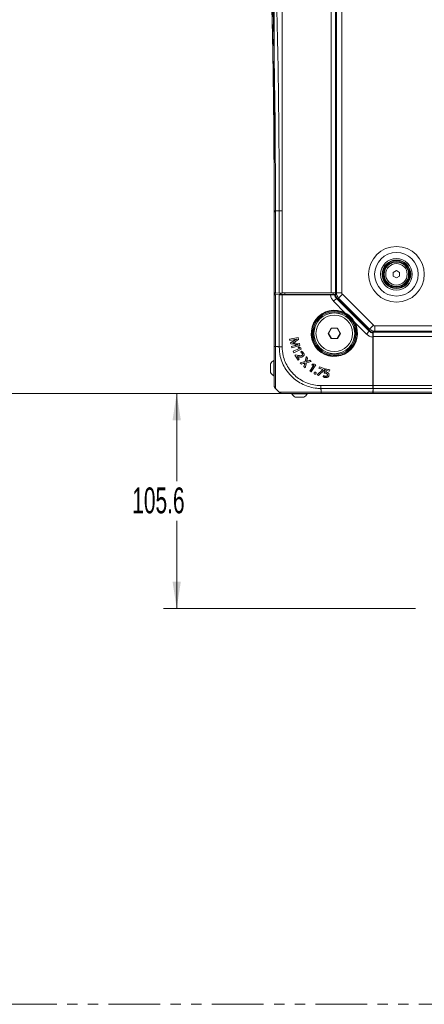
# Model space of a CAD drawing. Header units: millimetres. Extents: x 0 to 1118, y 0 to 864.
# Tile 84 of 235: x 248 to 298, y 390 to 511. Entities that reach past the tile are written whole.
import ezdxf

# ---------------------------------------------------------------- set-up
doc = ezdxf.new("R2010")
doc.units = ezdxf.units.MM
doc.linetypes.add('PHANTOM', pattern=[12.7, 6.35, -1.27, 1.27, -1.27, 1.27, -1.27])
doc.styles.add('SLDTEXTSTYLE3', font='TXT', dxfattribs={"width": 0.605})
doc.dimstyles.new('SLDDIMSTYLE0', dxfattribs={"dimtxt": 3.175, "dimasz": 3.302, "dimexe": 0, "dimexo": 0.0625, "dimgap": 0.79375, "dimtad": 0, "dimtih": 1, "dimtoh": 1, "dimdec": 1, "dimlfac": 4, "dimrnd": 1e-09, "dimzin": 12, "dimdsep": 46, "dimtxsty": 'SLDTEXTSTYLE3', "dimsah": 1, "dimcen": 0.09, "dimadec": 0, "dimazin": 3, "dimtfac": 1, "dimtofl": 0, "dimtmove": 0, "dimatfit": 3, "dimfxl": 1, "dimfrac": 2, "dimtolj": 1, "dimtzin": 12, "dimarcsym": 0})
doc.dimstyles.new('SLDDIMSTYLE3', dxfattribs={"dimtxt": 3.175, "dimasz": 3.302, "dimexe": 0, "dimexo": 0.0625, "dimgap": 0.79375, "dimtad": 0, "dimtih": 1, "dimtoh": 1, "dimdec": 0, "dimlfac": 4, "dimrnd": 1e-09, "dimzin": 12, "dimdsep": 46, "dimtxsty": 'SLDTEXTSTYLE3', "dimsah": 1, "dimcen": 0.09, "dimadec": 0, "dimazin": 3, "dimtfac": 1, "dimtofl": 0, "dimtmove": 0, "dimatfit": 3, "dimfxl": 1, "dimfrac": 2, "dimtolj": 1, "dimtzin": 12, "dimarcsym": 0})

# ---------------------------------------------------------------- blocks, each defined once
blk = doc.blocks.new('_D_9')
at = {"color": 7, "linetype": 'Continuous', "lineweight": 0}
for p, q in [((283.54, 464.95), (92.78, 464.95)), ((94.38, 464.95), (94.38, 432.32)), ((94.38, 389.95), (94.38, 422.57)), ((140.28, 389.95), (92.78, 389.95))]:
    blk.add_line(p, q, dxfattribs=at)
for points in [[(94.38, 464.95), (93.88, 461.64), (94.89, 461.64)], [(94.38, 389.95), (94.89, 393.25), (93.88, 393.25)]]:
    blk.add_solid(points, dxfattribs=at)
at = {"color": 7, "linetype": 'Continuous', "lineweight": 0, "char_height": 3.175, "attachment_point": 1, "style": 'SLDTEXTSTYLE3'}
for s, insert in [('300', (90.75, 431.54)), ('MINIMUM CLEARANCE', (70.64, 426.67))]:
    blk.add_mtext(s, dxfattribs=dict(at, insert=insert))
blk = doc.blocks.new('_D_10')
at = {"color": 7, "linetype": 'Continuous', "lineweight": 0}
for p, q in [((141.88, 700.3), (141.88, 713.98)), ((279.38, 478.66), (279.38, 713.98)), ((141.88, 712.38), (186.89, 712.38)), ((279.38, 712.38), (234.38, 712.38))]:
    blk.add_line(p, q, dxfattribs=at)
for points in [[(141.88, 712.38), (145.19, 711.87), (145.19, 712.89)], [(279.38, 712.38), (276.08, 712.89), (276.08, 711.87)]]:
    blk.add_solid(points, dxfattribs=at)
at = {"color": 7, "linetype": 'Continuous', "lineweight": 0, "char_height": 3.175, "attachment_point": 1, "style": 'SLDTEXTSTYLE3'}
for s, insert in [('550', (207, 716.47)), ('MINIMUM CLEARANCE', (186.89, 711.6))]:
    blk.add_mtext(s, dxfattribs=dict(at, insert=insert))
blk = doc.blocks.new('_D_12')
at = {"color": 7, "linetype": 'Continuous', "lineweight": 0}
for p, q in [((278.74, 464.95), (265.81, 464.95)), ((267.41, 464.95), (267.41, 454.18)), ((267.41, 438.55), (267.41, 449.31)), ((296.71, 438.55), (265.81, 438.55))]:
    blk.add_line(p, q, dxfattribs=at)
for points in [[(267.41, 464.95), (266.9, 461.64), (267.92, 461.64)], [(267.41, 438.55), (267.92, 441.85), (266.9, 441.85)]]:
    blk.add_solid(points, dxfattribs=at)
at = {"color": 7, "linetype": 'Continuous', "lineweight": 0, "insert": (261.95, 453.4), "char_height": 3.175, "attachment_point": 1, "style": 'SLDTEXTSTYLE3'}
blk.add_mtext('105.6', dxfattribs=at)

msp = doc.modelspace()

# ---------------------------------------------------------------- linework, layer by layer
at = {"color": 9, "linetype": 'Continuous', "lineweight": 0}
for p, q in [((286.385, 477.296), (286.385, 611.346)), ((287.01, 477.108), (287.01, 611.533)), ((287.672, 611.355), (287.672, 477.287)), ((279.385, 487.249), (279.385, 487.381)), ((279.988, 487.38), (279.531, 487.38)), ((279.531, 487.38), (279.531, 487.249)), ((279.531, 487.249), (279.531, 477.281)), ((279.988, 477.273), (279.988, 487.38)), ((280.342, 487.38), (280.342, 477.296)), ((279.507, 477.281), (279.507, 477.065)), ((279.531, 477.065), (279.531, 470.696)), ((279.988, 477.058), (286.453, 477.058)), ((279.988, 470.668), (279.988, 477.043)), ((280.184, 477.269), (280.184, 477.073)), ((280.342, 477.041), (280.342, 470.67)), ((280.685, 477.108), (280.685, 477.283)), ((286.453, 477.058), (286.558, 477.058)), ((286.635, 477.108), (286.635, 477.285)), ((286.666, 476.257), (287.018, 476.61)), ((287.094, 476.649), (287.018, 476.61)), ((287.018, 476.61), (291.049, 472.579)), ((287.672, 477.287), (287.022, 477.287)), ((287.745, 477.11), (287.286, 476.65)), ((287.745, 477.11), (291.549, 473.306)), ((288.104, 474.818), (286.666, 476.257)), ((288.104, 474.818), (288.081, 474.774)), ((289.213, 473.642), (289.257, 473.666)), ((290.696, 472.227), (289.257, 473.666)), ((291.049, 472.579), (291.088, 472.655)), ((291.549, 473.306), (291.089, 472.847)), ((291.725, 473.233), (495.544, 473.233)), ((291.725, 473.233), (291.725, 472.583)), ((281.735, 471.525), (281.735, 471.523)), ((290.696, 472.227), (291.049, 472.579)), ((291.497, 472.119), (291.497, 472.014)), ((291.497, 472.014), (291.497, 465.549)), ((495.722, 472.571), (291.547, 472.571)), ((495.722, 471.946), (291.547, 471.946)), ((279.827, 470.696), (279.531, 470.696)), ((281.803, 471.404), (281.802, 471.406)), ((281.902, 470.825), (281.902, 470.827)), ((281.908, 470.977), (281.908, 470.975)), ((282.185, 469.646), (282.186, 469.648)), ((283.406, 469.055), (283.408, 469.054)), ((282.95, 468.625), (282.95, 468.623)), ((283.098, 468.478), (283.096, 468.479)), ((283.533, 468.93), (283.532, 468.932)), ((291.482, 465.549), (285.107, 465.549)), ((285.109, 465.903), (291.48, 465.903)), ((495.722, 465.903), (291.547, 465.903)), ((495.722, 465.549), (291.547, 465.549)), ((285.135, 465.388), (285.135, 465.092)), ((285.135, 465.092), (291.504, 465.092)), ((291.506, 465.194), (291.547, 465.194)), ((495.722, 465.092), (291.547, 465.092))]:
    msp.add_line(p, q, dxfattribs=at)
at = {"color": 7, "linetype": 'Continuous', "lineweight": 15}
for p, q in [((286.885, 611.354), (286.885, 477.287)), ((287.022, 611.355), (287.022, 477.287)), ((279.385, 477.283), (279.385, 487.249)), ((279.384, 484.39), (279.384, 484.232)), ((279.384, 482.686), (279.385, 477.815)), ((293.997, 479.794), (294.385, 480.018)), ((294.385, 480.018), (294.772, 479.794)), ((293.997, 479.347), (293.997, 479.794)), ((294.385, 479.123), (293.997, 479.347)), ((294.772, 479.347), (294.385, 479.123)), ((294.772, 479.794), (294.772, 479.347)), ((279.531, 477.281), (279.385, 477.283)), ((279.385, 477.059), (279.385, 477.283)), ((279.385, 470.696), (279.385, 477.059)), ((279.988, 477.273), (279.531, 477.281)), ((279.988, 477.073), (279.531, 477.065)), ((280.342, 477.267), (279.988, 477.273)), ((279.988, 477.058), (279.988, 477.073)), ((279.988, 477.073), (286.453, 477.073)), ((279.988, 477.043), (279.988, 477.058)), ((279.988, 477.043), (286.453, 477.043)), ((280.135, 477.27), (280.135, 477.073)), ((280.185, 477.108), (280.185, 477.269)), ((280.185, 477.108), (280.685, 477.108)), ((286.385, 477.296), (280.342, 477.296)), ((280.342, 477.296), (280.342, 477.267)), ((280.342, 477.281), (280.446, 477.283)), ((286.304, 477.041), (280.342, 477.041)), ((280.446, 477.283), (286.835, 477.285)), ((280.685, 477.108), (286.635, 477.108)), ((281.535, 477.073), (281.535, 477.108)), ((282.035, 477.108), (282.035, 477.073)), ((285.702, 477.108), (285.737, 477.073)), ((286.453, 477.073), (286.558, 477.058)), ((286.453, 477.058), (286.453, 477.073)), ((286.453, 477.043), (286.558, 477.058)), ((286.453, 477.058), (286.453, 477.043)), ((286.558, 477.058), (286.635, 477.069)), ((286.635, 477.108), (286.885, 477.108)), ((286.635, 477.069), (286.883, 477.069)), ((286.805, 477.049), (286.883, 477.069)), ((286.885, 477.058), (286.883, 477.069)), ((286.885, 477.285), (286.885, 477.287)), ((286.885, 477.108), (286.885, 477.285)), ((286.957, 477.108), (286.885, 477.108)), ((286.885, 477.058), (286.886, 477.047)), ((287.054, 477.047), (286.886, 477.047)), ((287.018, 477.047), (286.957, 477.108)), ((286.957, 477.108), (287.04, 477.108)), ((287.094, 476.649), (291.088, 472.655)), ((287.286, 476.65), (291.089, 472.847)), ((288.026, 474.784), (288.625, 474.186)), ((288.625, 474.186), (289.223, 473.587)), ((286.39, 472.961), (286.02, 472.321)), ((286.395, 472.952), (286.03, 472.321)), ((286.395, 472.952), (286.39, 472.961)), ((287.129, 472.961), (286.39, 472.961)), ((287.124, 472.952), (286.395, 472.952)), ((287.124, 472.952), (287.129, 472.961)), ((287.489, 472.321), (287.124, 472.952)), ((287.499, 472.321), (287.129, 472.961)), ((282.321, 471.795), (281.275, 471.626)), ((281.275, 471.626), (281.316, 471.45)), ((281.278, 471.624), (281.275, 471.626)), ((282.319, 471.792), (281.278, 471.624)), ((281.278, 471.624), (281.317, 471.452)), ((281.316, 471.45), (281.735, 471.523)), ((281.317, 471.452), (281.316, 471.45)), ((281.317, 471.452), (281.735, 471.525)), ((281.994, 471.319), (282.375, 471.548)), ((281.995, 471.317), (282.378, 471.547)), ((282.179, 471.608), (282.178, 471.606)), ((282.178, 471.606), (282.178, 471.602)), ((282.181, 471.601), (282.178, 471.602)), ((282.179, 471.608), (282.181, 471.601)), ((282.319, 471.792), (282.321, 471.795)), ((282.375, 471.548), (282.319, 471.792)), ((282.378, 471.547), (282.321, 471.795)), ((282.375, 471.548), (282.378, 471.547)), ((283.991, 472.233), (284.123, 472.233)), ((284.122, 472.321), (284.122, 472.358)), ((286.02, 472.321), (286.39, 471.681)), ((286.03, 472.321), (286.02, 472.321)), ((286.03, 472.321), (286.395, 471.689)), ((286.395, 471.689), (286.39, 471.681)), ((286.39, 471.681), (287.129, 471.681)), ((286.395, 471.689), (287.124, 471.689)), ((287.124, 471.689), (287.489, 472.321)), ((287.124, 471.689), (287.129, 471.681)), ((287.129, 471.681), (287.499, 472.321)), ((287.489, 472.321), (287.499, 472.321)), ((291.48, 471.865), (291.48, 465.903)), ((291.497, 472.119), (291.482, 472.014)), ((291.482, 472.014), (291.482, 465.549)), ((291.497, 472.014), (291.482, 472.014)), ((291.486, 472.616), (291.486, 472.448)), ((291.547, 472.518), (291.486, 472.579)), ((291.486, 472.448), (291.497, 472.446)), ((291.488, 472.366), (291.508, 472.444)), ((291.497, 472.446), (291.508, 472.444)), ((291.508, 472.196), (291.497, 472.119)), ((291.497, 472.119), (291.512, 472.014)), ((291.497, 472.014), (291.512, 472.014)), ((291.508, 472.444), (291.508, 472.196)), ((291.512, 472.014), (291.512, 465.549)), ((291.547, 472.601), (291.547, 472.518)), ((291.547, 472.446), (291.547, 472.518)), ((495.722, 472.446), (291.547, 472.446)), ((291.547, 471.946), (291.547, 472.446)), ((291.547, 465.903), (291.547, 471.946)), ((291.725, 472.583), (495.544, 472.583)), ((279.385, 470.546), (279.385, 470.696)), ((281.802, 471.406), (281.394, 471.167)), ((281.394, 471.167), (281.427, 471.022)), ((281.396, 471.166), (281.394, 471.167)), ((281.803, 471.404), (281.396, 471.166)), ((281.396, 471.166), (281.429, 471.024)), ((281.429, 471.024), (281.427, 471.022)), ((281.427, 471.022), (281.908, 470.975)), ((281.429, 471.024), (281.908, 470.977)), ((281.902, 470.827), (281.486, 470.71)), ((281.486, 470.71), (281.529, 470.527)), ((281.489, 470.709), (281.486, 470.71)), ((281.902, 470.825), (281.489, 470.709)), ((281.489, 470.709), (281.53, 470.53)), ((281.529, 470.527), (282.545, 470.824)), ((281.53, 470.53), (281.529, 470.527)), ((281.53, 470.53), (282.542, 470.826)), ((281.657, 471.141), (281.659, 471.14)), ((281.658, 471.133), (281.657, 471.141)), ((281.658, 471.133), (281.66, 471.135)), ((281.66, 471.135), (281.659, 471.14)), ((282.47, 470.458), (281.699, 470.113)), ((282.473, 470.457), (281.701, 470.112)), ((281.775, 469.942), (282.705, 470.358)), ((281.776, 469.945), (282.702, 470.36)), ((281.994, 471.319), (281.995, 471.317)), ((282.488, 471.069), (282.043, 471.116)), ((282.043, 471.114), (282.043, 471.116)), ((282.487, 471.067), (282.043, 471.114)), ((282.426, 470.682), (282.307, 470.592)), ((282.307, 470.592), (282.469, 470.461)), ((282.31, 470.592), (282.307, 470.592)), ((282.426, 470.679), (282.31, 470.592)), ((282.31, 470.592), (282.471, 470.462)), ((282.332, 470.946), (282.33, 470.944)), ((282.33, 470.944), (282.332, 470.939)), ((282.332, 470.946), (282.334, 470.938)), ((282.334, 470.938), (282.332, 470.939)), ((282.639, 470.506), (282.426, 470.682)), ((282.426, 470.679), (282.426, 470.682)), ((282.637, 470.505), (282.426, 470.679)), ((282.471, 470.462), (282.469, 470.461)), ((282.469, 470.461), (282.47, 470.458)), ((282.473, 470.457), (282.47, 470.458)), ((282.471, 470.462), (282.473, 470.457)), ((282.487, 471.067), (282.488, 471.069)), ((282.542, 470.826), (282.487, 471.067)), ((282.545, 470.824), (282.488, 471.069)), ((282.542, 470.826), (282.545, 470.824)), ((282.637, 470.505), (282.639, 470.506)), ((282.702, 470.36), (282.637, 470.505)), ((282.705, 470.358), (282.639, 470.506)), ((282.702, 470.36), (282.705, 470.358)), ((291.512, 471.298), (291.547, 471.263)), ((281.699, 470.113), (281.775, 469.942)), ((281.701, 470.112), (281.699, 470.113)), ((281.701, 470.112), (281.776, 469.945)), ((281.776, 469.945), (281.775, 469.942)), ((282.027, 469.689), (281.928, 469.625)), ((281.928, 469.625), (282.302, 469.044)), ((281.931, 469.625), (281.928, 469.625)), ((282.027, 469.687), (281.931, 469.625)), ((281.931, 469.625), (282.303, 469.047)), ((282.186, 469.648), (282.027, 469.689)), ((282.027, 469.687), (282.027, 469.689)), ((282.185, 469.646), (282.027, 469.687)), ((282.207, 469.483), (282.212, 469.487)), ((282.434, 469.131), (282.207, 469.483)), ((282.207, 469.483), (282.21, 469.482)), ((282.21, 469.482), (282.213, 469.484)), ((282.437, 469.131), (282.21, 469.482)), ((282.212, 469.487), (282.213, 469.484)), ((282.212, 469.487), (282.326, 469.453)), ((282.213, 469.484), (282.326, 469.451)), ((282.302, 469.044), (282.437, 469.131)), ((282.303, 469.047), (282.302, 469.044)), ((282.303, 469.047), (282.434, 469.131)), ((282.326, 469.453), (282.326, 469.451)), ((282.434, 469.131), (282.437, 469.131)), ((282.721, 470.114), (282.637, 469.993)), ((282.722, 470.111), (282.64, 469.994)), ((282.782, 469.608), (282.781, 469.61)), ((282.828, 469.856), (282.826, 469.855)), ((282.9, 469.46), (282.901, 469.458)), ((282.977, 469.906), (282.979, 469.907)), ((283.323, 469.445), (283.17, 468.862)), ((283.324, 469.441), (283.171, 468.861)), ((283.48, 469.29), (283.323, 469.445)), ((283.324, 469.441), (283.323, 469.445)), ((283.478, 469.289), (283.324, 469.441)), ((283.406, 469.055), (283.478, 469.289)), ((283.408, 469.054), (283.48, 469.29)), ((283.478, 469.289), (283.48, 469.29)), ((286.672, 469.685), (286.672, 469.552)), ((286.797, 469.683), (286.76, 469.683)), ((278.915, 468.577), (278.915, 467.522)), ((279.385, 468.987), (279.32, 468.987)), ((279.32, 468.987), (279.32, 467.112)), ((283.17, 468.862), (282.571, 468.703)), ((282.571, 468.703), (282.728, 468.547)), ((282.575, 468.702), (282.571, 468.703)), ((283.171, 468.861), (282.575, 468.702)), ((282.575, 468.702), (282.728, 468.55)), ((282.728, 468.55), (282.95, 468.625)), ((282.728, 468.547), (282.95, 468.623)), ((282.728, 468.55), (282.728, 468.547)), ((283.096, 468.479), (283.03, 468.248)), ((283.032, 468.249), (283.03, 468.248)), ((283.03, 468.248), (283.188, 468.092)), ((283.098, 468.478), (283.032, 468.249)), ((283.032, 468.249), (283.187, 468.096)), ((283.159, 468.7), (283.158, 468.697)), ((283.158, 468.697), (283.162, 468.694)), ((283.159, 468.7), (283.164, 468.694)), ((283.164, 468.694), (283.162, 468.694)), ((283.171, 468.861), (283.17, 468.862)), ((283.187, 468.096), (283.338, 468.704)), ((283.187, 468.096), (283.188, 468.092)), ((283.188, 468.092), (283.34, 468.702)), ((283.338, 468.704), (283.918, 468.853)), ((283.338, 468.704), (283.34, 468.702)), ((283.34, 468.702), (283.923, 468.852)), ((283.343, 468.866), (283.346, 468.867)), ((283.348, 468.862), (283.343, 468.866)), ((283.348, 468.865), (283.346, 468.867)), ((283.348, 468.862), (283.348, 468.865)), ((283.766, 469.007), (283.532, 468.932)), ((283.765, 469.005), (283.533, 468.93)), ((283.765, 469.005), (283.766, 469.007)), ((283.918, 468.853), (283.765, 469.005)), ((283.923, 468.852), (283.766, 469.007)), ((284.223, 468.392), (283.772, 467.677)), ((284.226, 468.393), (283.775, 467.678)), ((283.918, 468.853), (283.923, 468.852)), ((283.93, 467.577), (284.474, 468.44)), ((283.93, 467.58), (284.471, 468.439)), ((284.062, 468.554), (284.012, 468.413)), ((284.015, 468.415), (284.012, 468.413)), ((284.012, 468.413), (284.22, 468.394)), ((284.064, 468.552), (284.015, 468.415)), ((284.015, 468.415), (284.221, 468.396)), ((284.337, 468.526), (284.062, 468.554)), ((284.064, 468.552), (284.062, 468.554)), ((284.336, 468.524), (284.064, 468.552)), ((284.221, 468.396), (284.22, 468.394)), ((284.22, 468.394), (284.223, 468.392)), ((284.221, 468.396), (284.226, 468.393)), ((284.226, 468.393), (284.223, 468.392)), ((284.336, 468.524), (284.337, 468.526)), ((284.471, 468.439), (284.336, 468.524)), ((284.474, 468.44), (284.337, 468.526)), ((284.471, 468.439), (284.474, 468.44)), ((285.329, 467.878), (284.637, 467.215)), ((285.331, 467.877), (284.641, 467.216)), ((284.828, 467.15), (285.534, 467.847)), ((284.829, 467.147), (285.536, 467.846)), ((284.932, 468.193), (284.878, 468.042)), ((284.881, 468.043), (284.878, 468.042)), ((284.878, 468.042), (285.33, 467.881)), ((284.933, 468.19), (284.881, 468.043)), ((284.881, 468.043), (285.333, 467.882)), ((285.577, 467.963), (284.932, 468.193)), ((284.933, 468.19), (284.932, 468.193)), ((285.575, 467.961), (284.933, 468.19)), ((285.33, 467.881), (285.329, 467.878)), ((285.331, 467.877), (285.329, 467.878)), ((285.333, 467.882), (285.33, 467.881)), ((285.333, 467.882), (285.331, 467.877)), ((285.682, 467.943), (285.519, 467.451)), ((285.684, 467.941), (285.522, 467.453)), ((285.534, 467.847), (285.575, 467.961)), ((285.534, 467.847), (285.536, 467.846)), ((285.536, 467.846), (285.577, 467.963)), ((285.575, 467.961), (285.577, 467.963)), ((286.2, 467.843), (285.682, 467.943)), ((285.684, 467.941), (285.682, 467.943)), ((286.197, 467.842), (285.684, 467.941)), ((286.168, 467.689), (286.197, 467.842)), ((286.169, 467.686), (286.2, 467.843)), ((286.197, 467.842), (286.2, 467.843)), ((279.32, 467.112), (279.385, 467.112)), ((283.775, 467.678), (283.772, 467.677)), ((283.772, 467.677), (283.93, 467.577)), ((283.775, 467.678), (283.93, 467.58)), ((283.93, 467.58), (283.93, 467.577)), ((284.293, 467.485), (284.291, 467.486)), ((284.346, 467.324), (284.344, 467.322)), ((284.344, 467.322), (284.344, 467.322)), ((284.346, 467.324), (284.346, 467.324)), ((284.451, 467.543), (284.452, 467.545)), ((284.503, 467.383), (284.505, 467.382)), ((284.641, 467.216), (284.637, 467.215)), ((284.637, 467.215), (284.829, 467.147)), ((284.641, 467.216), (284.828, 467.15)), ((284.828, 467.15), (284.829, 467.147)), ((285.443, 467.143), (285.377, 467.007)), ((285.444, 467.139), (285.38, 467.007)), ((285.631, 466.9), (285.631, 466.897)), ((285.653, 467.046), (285.653, 467.048)), ((285.658, 467.436), (285.658, 467.434)), ((285.714, 467.564), (285.783, 467.763)), ((285.714, 467.564), (285.717, 467.566)), ((285.717, 467.566), (285.784, 467.761)), ((285.783, 467.763), (285.784, 467.761)), ((285.783, 467.763), (286.168, 467.689)), ((285.784, 467.761), (286.169, 467.686)), ((285.789, 467.555), (285.79, 467.557)), ((285.908, 467.189), (285.906, 467.189)), ((286.019, 467.444), (286.021, 467.445)), ((286.1, 467.166), (286.103, 467.166)), ((286.168, 467.689), (286.169, 467.686)), ((291.512, 467.596), (291.547, 467.596)), ((291.547, 467.096), (291.512, 467.096)), ((279.988, 465.092), (279.531, 465.549)), ((291.497, 465.549), (291.482, 465.549)), ((291.512, 465.549), (291.497, 465.549)), ((291.512, 465.549), (291.504, 465.092)), ((291.512, 466.196), (291.547, 466.196)), ((291.547, 465.549), (291.547, 465.903)), ((291.547, 465.092), (291.547, 465.549)), ((281.551, 464.946), (281.551, 464.881)), ((281.551, 464.881), (283.426, 464.881)), ((281.96, 464.476), (283.016, 464.476)), ((283.426, 464.881), (283.426, 464.946)), ((285.135, 464.946), (284.985, 464.946)), ((291.498, 464.946), (285.135, 464.946)), ((291.547, 465.071), (291.504, 465.071)), ((291.547, 464.946), (291.547, 465.092)), ((495.722, 464.946), (291.547, 464.946))]:
    msp.add_line(p, q, dxfattribs=at)
at = {"color": 7, "linetype": 'PHANTOM', "lineweight": 0}
msp.add_line((582.885, 389.946), (141.885, 389.946), dxfattribs=at)
at = {"color": 7, "linetype": 'Continuous', "lineweight": 15, "flags": 128}
for points in [[(284.122, 472.358), (284.088, 472.7), (284.045, 472.872)], [(282.64, 469.994), (282.638, 469.993), (282.637, 469.993)], [(282.722, 470.111), (282.721, 470.113), (282.721, 470.114)], [(287.311, 469.606), (287.138, 469.65), (286.797, 469.683)], [(284.346, 467.324), (284.345, 467.323), (284.344, 467.323), (284.344, 467.322)], [(285.38, 467.007), (285.379, 467.007), (285.377, 467.007)], [(285.444, 467.139), (285.444, 467.141), (285.443, 467.143)], [(285.522, 467.453), (285.52, 467.452), (285.519, 467.451)]]:
    msp.add_lwpolyline(points, dxfattribs=at)
at = {"color": 9, "linetype": 'Continuous', "lineweight": 0}
for radius in [3.417, 2.677, 1.938, 1.318]:
    msp.add_circle((294.385, 479.571), radius, dxfattribs=at)
at = {"color": 7, "linetype": 'Continuous', "lineweight": 15}
for centre, radius in [((294.385, 479.571), 1.75), ((294.385, 479.571), 1.688), ((294.385, 479.571), 1.575), ((294.385, 479.571), 1.5), ((286.76, 472.321), 2.638), ((286.76, 472.321), 2.513), ((286.76, 472.321), 2.5), ((286.76, 472.321), 2.25)]:
    msp.add_circle(centre, radius, dxfattribs=at)
for centre, radius, start, end in [((287.922, 477.287), 0.9, 180, 225), ((286.76, 472.321), 2.77, 55.45588, 34.54412), ((286.76, 472.321), 2.77, 34.54412, 55.45588), ((291.725, 473.483), 0.9, 225, 270), ((279.858, 468.049), 1.081, 119.88215, 150.7838), ((279.858, 468.049), 1.081, 209.2162, 240.11785), ((282.488, 465.419), 1.081, 209.88215, 240.7838), ((282.488, 465.419), 1.081, 299.2162, 330.11785)]:
    msp.add_arc(centre, radius, start, end, dxfattribs=at)
at = {"color": 9, "linetype": 'Continuous', "lineweight": 0}
for centre, radius, start, end in [((287.922, 477.287), 0.25, 180, 225), ((286.76, 472.321), 2.837, 61.69971, 28.30029), ((286.76, 472.321), 2.787, 61.69971, 28.30029), ((291.725, 473.483), 0.25, 225, 270)]:
    msp.add_arc(centre, radius, start, end, dxfattribs=at)
at = {"color": 7, "linetype": 'Continuous', "lineweight": 15}
for centre, major_axis, start_param, end_param in [((279.885, 477.059), (0.5, 0), 2.3561945, 3.1415927), ((280.342, 477.05), (0.5, 0), 3.9269908, 4.712389), ((286.385, 477.287), (0.5, 0), 0, 1.5707963), ((286.835, 477.285), (0.05, 0), 4.7298423, 6.2831853), ((291.488, 465.903), (0, 0.5), 1.5707963, 2.3561945), ((291.498, 465.446), (0, 0.5), 3.1415927, 3.9269908)]:
    msp.add_ellipse(centre, major_axis=major_axis, ratio=0.0174551, start_param=start_param, end_param=end_param, dxfattribs=at)
at = {"color": 9, "linetype": 'Continuous', "lineweight": 0}
for points, knots in [([(279.385, 487.381), (279.384, 492.165), (279.361, 496.95), (279.239, 506.519), (279.14, 511.304), (278.901, 518.477), (278.806, 520.867), (278.677, 523.556), (278.662, 523.855), (278.633, 524.452), (278.618, 524.751), (278.569, 525.646), (278.532, 526.243), (278.404, 528.032), (278.296, 529.222), (278.029, 531.597), (277.869, 532.782), (277.508, 535.147), (277.306, 536.325), (276.666, 539.855), (276.194, 542.2), (275.529, 545.725), (275.315, 546.902), (274.918, 549.26), (274.735, 550.442), (274.414, 552.812), (274.276, 554), (274.057, 556.382), (273.976, 557.574), (273.878, 559.962), (273.862, 561.157), (273.893, 563.549), (273.941, 564.743), (274.097, 567.128), (274.204, 568.318), (274.474, 570.695), (274.635, 571.879), (275.007, 574.24), (275.218, 575.416), (275.577, 577.174), (275.704, 577.758), (275.905, 578.632), (275.974, 578.923), (276.116, 579.503), (276.189, 579.793), (276.56, 581.24), (276.879, 582.392), (277.335, 584.126), (277.484, 584.705), (277.767, 585.865), (277.902, 586.447), (278.279, 588.197), (278.494, 589.371), (278.848, 591.737), (278.985, 592.923), (279.195, 595.299), (279.268, 596.489), (279.362, 598.872), (279.383, 600.066), (279.384, 601.26)], [0, 0, 0, 0, 0.125, 0.125, 0.25, 0.25, 0.3125, 0.3125, 0.3203125, 0.3203125, 0.328125, 0.328125, 0.34375, 0.34375, 0.375, 0.375, 0.40625, 0.40625, 0.4375, 0.4375, 0.5, 0.5, 0.53125, 0.53125, 0.5625, 0.5625, 0.59375, 0.59375, 0.625, 0.625, 0.65625, 0.65625, 0.6875, 0.6875, 0.71875, 0.71875, 0.75, 0.75, 0.78125, 0.78125, 0.796875, 0.796875, 0.8046875, 0.8046875, 0.8125, 0.8125, 0.84375, 0.84375, 0.859375, 0.859375, 0.875, 0.875, 0.90625, 0.90625, 0.9375, 0.9375, 0.96875, 0.96875, 1, 1, 1, 1]), ([(279.531, 601.261), (279.531, 601.112), (279.531, 600.962), (279.529, 600.664), (279.526, 600.216), (279.52, 599.768), (279.504, 598.874), (279.488, 598.277), (279.421, 596.49), (279.35, 595.3), (279.145, 592.924), (279.01, 591.737), (278.663, 589.371), (278.451, 588.196), (278.079, 586.445), (277.946, 585.863), (277.665, 584.702), (277.518, 584.123), (277.065, 582.389), (276.747, 581.236), (276.376, 579.789), (276.303, 579.499), (276.161, 578.919), (276.092, 578.628), (275.89, 577.755), (275.763, 577.17), (275.404, 575.413), (275.193, 574.237), (274.82, 571.876), (274.658, 570.692), (274.388, 568.315), (274.28, 567.125), (274.123, 564.741), (274.075, 563.547), (274.044, 561.155), (274.061, 559.96), (274.159, 557.573), (274.24, 556.381), (274.46, 553.999), (274.599, 552.811), (274.921, 550.442), (275.104, 549.26), (275.501, 546.902), (275.715, 545.725), (276.378, 542.2), (276.848, 539.855), (277.481, 536.324), (277.68, 535.145), (278.035, 532.779), (278.192, 531.594), (278.453, 529.219), (278.558, 528.028), (278.683, 526.239), (278.719, 525.642), (278.758, 524.896), (278.766, 524.746), (278.781, 524.448), (278.788, 524.298), (278.811, 523.851), (278.825, 523.552), (278.954, 520.864), (279.049, 518.473), (279.288, 511.301), (279.386, 506.517), (279.508, 496.949), (279.531, 492.165), (279.531, 487.38)], [0, 0, 0, 0, 0.0039062, 0.0039062, 0.0078125, 0.015625, 0.015625, 0.03125, 0.03125, 0.0625, 0.0625, 0.09375, 0.09375, 0.125, 0.125, 0.140625, 0.140625, 0.15625, 0.15625, 0.1875, 0.1875, 0.1953125, 0.1953125, 0.203125, 0.203125, 0.21875, 0.21875, 0.25, 0.25, 0.28125, 0.28125, 0.3125, 0.3125, 0.34375, 0.34375, 0.375, 0.375, 0.40625, 0.40625, 0.4375, 0.4375, 0.46875, 0.46875, 0.5, 0.5, 0.5625, 0.5625, 0.59375, 0.59375, 0.625, 0.625, 0.65625, 0.65625, 0.671875, 0.671875, 0.6757813, 0.6757813, 0.6796875, 0.6796875, 0.6875, 0.6875, 0.75, 0.75, 0.875, 0.875, 1, 1, 1, 1]), ([(279.988, 487.38), (279.988, 492.163), (279.965, 496.946), (279.844, 506.51), (279.746, 511.292), (279.507, 518.462), (279.412, 520.851), (279.284, 523.538), (279.269, 523.837), (279.24, 524.434), (279.224, 524.732), (279.178, 525.628), (279.143, 526.225), (279.02, 528.014), (278.916, 529.206), (278.658, 531.582), (278.503, 532.767), (278.149, 535.13), (277.951, 536.309), (277.316, 539.84), (276.842, 542.184), (276.171, 545.708), (275.954, 546.883), (275.549, 549.24), (275.362, 550.422), (275.034, 552.79), (274.893, 553.976), (274.668, 556.355), (274.584, 557.548), (274.483, 559.938), (274.466, 561.134), (274.498, 563.527), (274.547, 564.722), (274.708, 567.105), (274.818, 568.294), (275.094, 570.668), (275.258, 571.854), (275.637, 574.214), (275.851, 575.389), (276.214, 577.144), (276.342, 577.728), (276.613, 578.892), (276.757, 579.472), (277.207, 581.209), (277.527, 582.362), (277.983, 584.098), (278.13, 584.678), (278.411, 585.84), (278.544, 586.422), (278.916, 588.175), (279.127, 589.35), (279.472, 591.714), (279.606, 592.905), (279.81, 595.288), (279.88, 596.481), (279.947, 598.272), (279.963, 598.869), (279.983, 600.065), (279.988, 600.663), (279.988, 601.261)], [0, 0, 0, 0, 0.125, 0.125, 0.25, 0.25, 0.3125, 0.3125, 0.3203125, 0.3203125, 0.328125, 0.328125, 0.34375, 0.34375, 0.375, 0.375, 0.40625, 0.40625, 0.4375, 0.4375, 0.5, 0.5, 0.53125, 0.53125, 0.5625, 0.5625, 0.59375, 0.59375, 0.625, 0.625, 0.65625, 0.65625, 0.6875, 0.6875, 0.71875, 0.71875, 0.75, 0.75, 0.78125, 0.78125, 0.796875, 0.796875, 0.8125, 0.8125, 0.84375, 0.84375, 0.859375, 0.859375, 0.875, 0.875, 0.90625, 0.90625, 0.9375, 0.9375, 0.96875, 0.96875, 0.984375, 0.984375, 1, 1, 1, 1]), ([(279.531, 487.381), (279.485, 487.381), (279.448, 487.381), (279.398, 487.38), (279.385, 487.38), (279.385, 487.38)], [0, 0, 0, 0, 0.5, 0.5, 1, 1, 1, 1]), ([(279.531, 487.249), (279.485, 487.249), (279.448, 487.249), (279.398, 487.249), (279.385, 487.249), (279.385, 487.249)], [0, 0, 0, 0, 0.5, 0.5, 1, 1, 1, 1]), ([(280.342, 487.38), (280.276, 487.38), (280.211, 487.38), (280.09, 487.38), (280.034, 487.38), (279.988, 487.38)], [0, 0, 0, 0, 0.5, 0.5, 1, 1, 1, 1]), ([(286.666, 476.257), (286.576, 476.366), (286.397, 476.583), (286.319, 476.875), (286.305, 477.028), (286.304, 477.041)], [0, 0, 0, 0, 0.4773013, 0.9546063, 1, 1, 1, 1]), ([(286.805, 477.049), (286.821, 476.968), (286.855, 476.804), (286.963, 476.675), (287.018, 476.61)], [0, 0, 0, 0, 0.4906289, 1, 1, 1, 1]), ([(289.213, 473.642), (289.152, 473.745), (289.03, 473.954), (288.779, 474.253), (288.468, 474.541), (288.211, 474.696), (288.081, 474.774)], [0, 0, 0, 0, 0.2212025, 0.4462055, 0.7194534, 1, 1, 1, 1]), ([(288.104, 474.818), (288.235, 474.744), (288.502, 474.593), (288.919, 474.222), (289.129, 473.877), (289.257, 473.666)], [0, 0, 0, 0, 0.272729, 0.5542341, 1, 1, 1, 1]), ([(291.48, 471.865), (291.467, 471.866), (291.315, 471.88), (291.023, 471.958), (290.805, 472.137), (290.696, 472.227)], [0, 0, 0, 0, 0.04345689, 0.52080526, 1, 1, 1, 1]), ([(291.049, 472.579), (291.114, 472.524), (291.243, 472.416), (291.407, 472.382), (291.488, 472.366)], [0, 0, 0, 0, 0.5093612, 1, 1, 1, 1]), ([(279.531, 470.696), (279.531, 470.519), (279.531, 470.053), (279.535, 469.301), (279.541, 468.479), (279.547, 467.714), (279.55, 467.063), (279.549, 466.51), (279.544, 466.067), (279.536, 465.76), (279.531, 465.582), (279.531, 465.56), (279.531, 465.549)], [0, 0, 0, 0, 0.0657965, 0.1727607, 0.2828934, 0.389757, 0.4997969, 0.5968708, 0.7039461, 0.8142113, 0.9061257, 1, 1, 1, 1]), ([(279.827, 470.696), (279.83, 470.694), (279.845, 470.685), (279.899, 470.675), (279.951, 470.671), (279.988, 470.668)], [0, 0, 0, 0, 0.0512389, 0.3045526, 1, 1, 1, 1]), ([(285.107, 465.549), (284.939, 465.555), (284.483, 465.571), (283.739, 465.716), (282.917, 466.021), (282.151, 466.467), (281.424, 467.078), (280.826, 467.818), (280.384, 468.652), (280.064, 469.582), (280.016, 470.272), (279.988, 470.668)], [0, 0, 0, 0, 0.0627054, 0.1705801, 0.2816652, 0.3894286, 0.5004169, 0.6352697, 0.7422845, 0.8524245, 1, 1, 1, 1]), ([(280.342, 470.67), (280.368, 470.302), (280.413, 469.664), (280.716, 468.801), (281.13, 468.027), (281.687, 467.34), (282.362, 466.771), (283.067, 466.353), (283.833, 466.063), (284.525, 465.923), (284.953, 465.908), (285.109, 465.903)], [0, 0, 0, 0, 0.1476521, 0.2562048, 0.3647764, 0.4995885, 0.6089422, 0.7182918, 0.8277419, 0.9371756, 1, 1, 1, 1]), ([(285.107, 465.549), (285.107, 465.536), (285.11, 465.492), (285.117, 465.44), (285.128, 465.4), (285.133, 465.391), (285.134, 465.389), (285.135, 465.388)], [0, 0, 0, 0, 0.2452024, 0.8175352, 0.9606824, 0.9921507, 1, 1, 1, 1]), ([(279.988, 465.092), (279.994, 465.092), (280.008, 465.092), (280.151, 465.096), (280.457, 465.104), (280.905, 465.11), (281.486, 465.111), (282.188, 465.108), (282.991, 465.102), (283.971, 465.094), (284.707, 465.093), (285.135, 465.092)], [0, 0, 0, 0, 0.0638809, 0.1715817, 0.2825247, 0.3900468, 0.5008149, 0.6162125, 0.7271686, 0.8416822, 1, 1, 1, 1])]:
    msp.add_open_spline(points, degree=3, knots=knots, dxfattribs=at)
for points in [[(280.342, 601.261), (280.308, 563.301), (280.339, 525.341), (280.342, 487.38)], [(279.531, 470.696), (279.509, 470.696), (279.465, 470.696), (279.42, 470.696), (279.39, 470.696), (279.386, 470.696), (279.385, 470.696)], [(279.988, 470.668), (280.012, 470.668), (280.061, 470.668), (280.149, 470.669), (280.243, 470.67), (280.309, 470.67), (280.342, 470.67)], [(285.107, 465.549), (285.107, 465.574), (285.107, 465.623), (285.108, 465.71), (285.108, 465.805), (285.109, 465.87), (285.109, 465.903)], [(285.135, 465.092), (285.135, 465.07), (285.135, 465.027), (285.135, 464.981), (285.135, 464.951), (285.135, 464.948), (285.135, 464.946)]]:
    msp.add_open_spline(points, degree=3, dxfattribs=at)
at = {"color": 7, "linetype": 'Continuous', "lineweight": 15}
for points, knots in [([(278.78, 521.14), (278.78, 521.139), (278.78, 521.138), (278.782, 521.089), (278.785, 521.012), (278.792, 520.856), (278.806, 520.516), (278.826, 520.036), (278.849, 519.475), (278.869, 518.954), (278.899, 518.177), (278.931, 517.281), (278.967, 516.233), (278.998, 515.278), (279.03, 514.234), (279.072, 512.783), (279.12, 510.944), (279.17, 508.748), (279.212, 506.587), (279.245, 504.593), (279.271, 502.806), (279.291, 501.194), (279.308, 499.675), (279.323, 498.081), (279.335, 496.665), (279.343, 495.527), (279.348, 494.735), (279.352, 494.017), (279.356, 493.309), (279.36, 492.599), (279.364, 491.812), (279.367, 490.964), (279.37, 490.065), (279.373, 489.134), (279.376, 488.191), (279.379, 487.259), (279.381, 486.435), (279.382, 485.721), (279.383, 485.119), (279.384, 484.602), (279.384, 484.177), (279.385, 484.009), (279.385, 483.922)], [0, 0, 0, 0, 0.0031168, 0.0048993, 0.0066513, 0.0103681, 0.0148369, 0.025278, 0.0353946, 0.0444948, 0.0527252, 0.0765689, 0.0920685, 0.108529, 0.1275106, 0.1477536, 0.1861807, 0.2265841, 0.2668748, 0.3044284, 0.3374329, 0.3666967, 0.3951784, 0.425726, 0.4590243, 0.4764863, 0.4921346, 0.5059598, 0.5194749, 0.5364756, 0.5573644, 0.5822947, 0.6113709, 0.6446704, 0.6822543, 0.7241722, 0.7704649, 0.8106742, 0.8537209, 0.8996179, 0.9483752, 1, 1, 1, 1]), ([(279.385, 477.815), (279.385, 477.802), (279.385, 477.789), (279.385, 477.769), (279.385, 477.764), (279.385, 477.763)], [0, 0, 0, 0, 0.5, 0.5, 1, 1, 1, 1]), ([(279.385, 477.763), (279.385, 477.72), (279.385, 477.677), (279.385, 477.699), (279.385, 477.699)], [0, 0, 0, 0, 0.9992384, 1, 1, 1, 1]), ([(286.304, 477.041), (286.361, 477.041), (286.474, 477.041), (286.625, 477.043), (286.738, 477.045), (286.793, 477.047), (286.802, 477.048), (286.805, 477.049)], [0, 0, 0, 0, 0.2256354, 0.4512756, 0.6767085, 0.9011407, 1, 1, 1, 1]), ([(286.886, 477.047), (286.905, 476.975), (286.943, 476.826), (287.043, 476.709), (287.094, 476.649)], [0, 0, 0, 0, 0.4879707, 1, 1, 1, 1]), ([(291.088, 472.655), (291.147, 472.604), (291.265, 472.505), (291.413, 472.466), (291.486, 472.448)], [0, 0, 0, 0, 0.5120471, 1, 1, 1, 1]), ([(281.735, 471.525), (281.784, 471.534), (281.883, 471.552), (282.031, 471.579), (282.13, 471.598), (282.179, 471.608)], [0, 0, 0, 0, 0.3317748, 0.6658829, 1, 1, 1, 1]), ([(281.735, 471.523), (281.784, 471.532), (281.883, 471.549), (282.03, 471.577), (282.128, 471.596), (282.178, 471.606)], [0, 0, 0, 0, 0.3332064, 0.6665987, 1, 1, 1, 1]), ([(282.178, 471.602), (282.133, 471.581), (282.047, 471.539), (281.922, 471.474), (281.842, 471.429), (281.802, 471.406)], [0, 0, 0, 0, 0.3533457, 0.6765681, 1, 1, 1, 1]), ([(282.181, 471.601), (282.136, 471.58), (282.049, 471.538), (281.923, 471.472), (281.843, 471.427), (281.803, 471.404)], [0, 0, 0, 0, 0.3519392, 0.6758629, 1, 1, 1, 1]), ([(291.488, 472.366), (291.487, 472.356), (291.485, 472.338), (291.482, 472.242), (291.48, 472.108), (291.48, 471.974), (291.48, 471.892), (291.48, 471.865)], [0, 0, 0, 0, 0.2229665, 0.4459065, 0.6696214, 0.8946172, 1, 1, 1, 1]), ([(279.385, 465.903), (279.385, 465.913), (279.385, 465.934), (279.385, 466.102), (279.385, 466.394), (279.385, 466.808), (279.385, 467.322), (279.385, 467.926), (279.385, 468.63), (279.385, 469.395), (279.385, 470.094), (279.385, 470.531), (279.385, 470.696)], [0, 0, 0, 0, 0.09291466, 0.18581515, 0.29447761, 0.40316207, 0.50020129, 0.60862537, 0.71704406, 0.82556878, 0.93408084, 1, 1, 1, 1]), ([(281.657, 471.141), (281.702, 471.163), (281.781, 471.202), (281.893, 471.262), (281.96, 471.3), (281.994, 471.319)], [0, 0, 0, 0, 0.39354523, 0.69670505, 1, 1, 1, 1]), ([(282.043, 471.114), (281.993, 471.118), (281.904, 471.125), (281.776, 471.13), (281.698, 471.132), (281.658, 471.133)], [0, 0, 0, 0, 0.3897151, 0.6948017, 1, 1, 1, 1]), ([(281.659, 471.14), (281.704, 471.162), (281.783, 471.201), (281.895, 471.261), (281.962, 471.298), (281.995, 471.317)], [0, 0, 0, 0, 0.3951441, 0.697506, 1, 1, 1, 1]), ([(282.043, 471.116), (281.993, 471.12), (281.905, 471.127), (281.777, 471.133), (281.699, 471.134), (281.66, 471.135)], [0, 0, 0, 0, 0.3913113, 0.6956005, 1, 1, 1, 1]), ([(282.332, 470.939), (282.283, 470.928), (282.186, 470.906), (282.043, 470.867), (281.949, 470.841), (281.902, 470.827)], [0, 0, 0, 0, 0.33781963, 0.66888192, 1, 1, 1, 1]), ([(282.334, 470.938), (282.285, 470.926), (282.189, 470.904), (282.045, 470.865), (281.95, 470.839), (281.902, 470.825)], [0, 0, 0, 0, 0.3362434, 0.6680927, 1, 1, 1, 1]), ([(281.908, 470.977), (281.958, 470.972), (282.053, 470.962), (282.195, 470.952), (282.286, 470.948), (282.332, 470.946)], [0, 0, 0, 0, 0.3528751, 0.6763398, 1, 1, 1, 1]), ([(281.908, 470.975), (281.958, 470.97), (282.053, 470.96), (282.194, 470.95), (282.285, 470.946), (282.33, 470.944)], [0, 0, 0, 0, 0.3541542, 0.6769804, 1, 1, 1, 1]), ([(282.782, 469.608), (282.752, 469.594), (282.681, 469.561), (282.547, 469.568), (282.379, 469.596), (282.257, 469.627), (282.185, 469.646)], [0, 0, 0, 0, 0.1576035, 0.3836018, 0.6355895, 1, 1, 1, 1]), ([(282.781, 469.61), (282.752, 469.596), (282.68, 469.563), (282.548, 469.57), (282.38, 469.598), (282.258, 469.629), (282.186, 469.648)], [0, 0, 0, 0, 0.15683597, 0.38221486, 0.63372067, 1, 1, 1, 1]), ([(282.326, 469.453), (282.375, 469.441), (282.472, 469.417), (282.621, 469.396), (282.771, 469.396), (282.858, 469.439), (282.9, 469.46)], [0, 0, 0, 0, 0.2547076, 0.509676, 0.7664143, 1, 1, 1, 1]), ([(282.326, 469.451), (282.374, 469.439), (282.472, 469.414), (282.62, 469.394), (282.771, 469.394), (282.859, 469.437), (282.901, 469.458)], [0, 0, 0, 0, 0.2539302, 0.508119, 0.7640373, 1, 1, 1, 1]), ([(282.637, 469.993), (282.66, 469.983), (282.702, 469.966), (282.77, 469.924), (282.804, 469.882), (282.826, 469.855)], [0, 0, 0, 0, 0.3171435, 0.5705001, 1, 1, 1, 1]), ([(282.64, 469.994), (282.663, 469.984), (282.705, 469.967), (282.773, 469.925), (282.806, 469.883), (282.828, 469.856)], [0, 0, 0, 0, 0.3191578, 0.5704597, 1, 1, 1, 1]), ([(282.979, 469.907), (282.959, 469.935), (282.907, 470.007), (282.816, 470.077), (282.742, 470.106), (282.721, 470.114)], [0, 0, 0, 0, 0.2988214, 0.7938796, 1, 1, 1, 1]), ([(282.977, 469.906), (282.957, 469.933), (282.905, 470.005), (282.815, 470.075), (282.743, 470.103), (282.722, 470.111)], [0, 0, 0, 0, 0.30007674, 0.79744417, 1, 1, 1, 1]), ([(282.826, 469.855), (282.839, 469.831), (282.859, 469.794), (282.867, 469.735), (282.853, 469.685), (282.824, 469.641), (282.795, 469.62), (282.781, 469.61)], [0, 0, 0, 0, 0.2858471, 0.4510286, 0.6171853, 0.8186625, 1, 1, 1, 1]), ([(282.828, 469.856), (282.841, 469.832), (282.862, 469.794), (282.869, 469.734), (282.855, 469.684), (282.826, 469.639), (282.796, 469.618), (282.782, 469.608)], [0, 0, 0, 0, 0.2852273, 0.4509896, 0.6177137, 0.8194115, 1, 1, 1, 1]), ([(282.9, 469.46), (282.934, 469.487), (282.998, 469.538), (283.044, 469.649), (283.045, 469.764), (283.011, 469.848), (282.984, 469.895), (282.977, 469.906)], [0, 0, 0, 0, 0.2547223, 0.4799481, 0.6772944, 0.9226686, 1, 1, 1, 1]), ([(282.901, 469.458), (282.935, 469.485), (283, 469.537), (283.047, 469.648), (283.047, 469.764), (283.013, 469.849), (282.985, 469.896), (282.979, 469.907)], [0, 0, 0, 0, 0.254989, 0.4802614, 0.6776544, 0.9227771, 1, 1, 1, 1]), ([(283.343, 468.866), (283.352, 468.89), (283.367, 468.933), (283.388, 468.996), (283.4, 469.035), (283.406, 469.055)], [0, 0, 0, 0, 0.37660994, 0.68827541, 1, 1, 1, 1]), ([(283.346, 468.867), (283.354, 468.89), (283.369, 468.933), (283.39, 468.996), (283.402, 469.035), (283.408, 469.054)], [0, 0, 0, 0, 0.379142, 0.6895422, 1, 1, 1, 1]), ([(282.95, 468.625), (282.973, 468.633), (283.02, 468.648), (283.091, 468.672), (283.136, 468.691), (283.159, 468.7)], [0, 0, 0, 0, 0.33742198, 0.66848372, 1, 1, 1, 1]), ([(282.95, 468.623), (282.974, 468.631), (283.021, 468.646), (283.091, 468.67), (283.136, 468.688), (283.158, 468.697)], [0, 0, 0, 0, 0.33943573, 0.66949606, 1, 1, 1, 1]), ([(283.162, 468.694), (283.154, 468.67), (283.138, 468.623), (283.117, 468.551), (283.103, 468.503), (283.096, 468.479)], [0, 0, 0, 0, 0.3333365, 0.6666277, 1, 1, 1, 1]), ([(283.164, 468.694), (283.156, 468.671), (283.141, 468.623), (283.119, 468.551), (283.105, 468.502), (283.098, 468.478)], [0, 0, 0, 0, 0.33152175, 0.66571886, 1, 1, 1, 1]), ([(283.532, 468.932), (283.508, 468.924), (283.465, 468.91), (283.404, 468.887), (283.367, 468.872), (283.348, 468.865)], [0, 0, 0, 0, 0.3832035, 0.6915286, 1, 1, 1, 1]), ([(283.533, 468.93), (283.509, 468.922), (283.466, 468.908), (283.404, 468.885), (283.367, 468.869), (283.348, 468.862)], [0, 0, 0, 0, 0.38075816, 0.69030535, 1, 1, 1, 1]), ([(284.291, 467.486), (284.285, 467.469), (284.274, 467.441), (284.278, 467.396), (284.294, 467.361), (284.319, 467.337), (284.337, 467.326), (284.344, 467.322)], [0, 0, 0, 0, 0.27109458, 0.47405431, 0.6772857, 0.87404945, 1, 1, 1, 1]), ([(284.293, 467.485), (284.287, 467.468), (284.276, 467.44), (284.281, 467.396), (284.297, 467.361), (284.321, 467.338), (284.339, 467.328), (284.346, 467.324)], [0, 0, 0, 0, 0.2748675, 0.476455, 0.6782894, 0.8737116, 1, 1, 1, 1]), ([(284.452, 467.545), (284.435, 467.551), (284.405, 467.562), (284.362, 467.554), (284.328, 467.536), (284.305, 467.511), (284.295, 467.493), (284.291, 467.486)], [0, 0, 0, 0, 0.28373686, 0.47936417, 0.67497614, 0.87626559, 1, 1, 1, 1]), ([(284.451, 467.543), (284.434, 467.549), (284.404, 467.559), (284.361, 467.551), (284.328, 467.533), (284.306, 467.509), (284.296, 467.491), (284.293, 467.485)], [0, 0, 0, 0, 0.2891116, 0.4843699, 0.6795857, 0.8812901, 1, 1, 1, 1]), ([(284.344, 467.322), (284.359, 467.317), (284.386, 467.307), (284.427, 467.311), (284.461, 467.327), (284.488, 467.352), (284.5, 467.372), (284.505, 467.382)], [0, 0, 0, 0, 0.24964704, 0.43883729, 0.62775809, 0.83382104, 1, 1, 1, 1]), ([(284.346, 467.324), (284.361, 467.318), (284.387, 467.309), (284.428, 467.313), (284.461, 467.329), (284.487, 467.354), (284.498, 467.374), (284.503, 467.383)], [0, 0, 0, 0, 0.2554524, 0.4441378, 0.6324027, 0.8400944, 1, 1, 1, 1]), ([(284.503, 467.383), (284.509, 467.399), (284.52, 467.428), (284.516, 467.471), (284.501, 467.504), (284.477, 467.528), (284.459, 467.539), (284.451, 467.543)], [0, 0, 0, 0, 0.2791713, 0.4738794, 0.6693085, 0.8545776, 1, 1, 1, 1]), ([(284.505, 467.382), (284.511, 467.398), (284.522, 467.427), (284.519, 467.471), (284.503, 467.505), (284.479, 467.53), (284.46, 467.541), (284.452, 467.545)], [0, 0, 0, 0, 0.2740763, 0.4695871, 0.6658472, 0.8514987, 1, 1, 1, 1]), ([(285.377, 467.007), (285.397, 466.993), (285.436, 466.964), (285.521, 466.925), (285.588, 466.908), (285.631, 466.897)], [0, 0, 0, 0, 0.2608508, 0.52127, 1, 1, 1, 1]), ([(285.38, 467.007), (285.4, 466.994), (285.438, 466.966), (285.522, 466.927), (285.588, 466.91), (285.631, 466.9)], [0, 0, 0, 0, 0.2589363, 0.5173836, 1, 1, 1, 1]), ([(285.653, 467.048), (285.629, 467.054), (285.58, 467.066), (285.509, 467.098), (285.465, 467.128), (285.443, 467.143)], [0, 0, 0, 0, 0.3235218, 0.6578603, 1, 1, 1, 1]), ([(285.653, 467.046), (285.629, 467.052), (285.579, 467.064), (285.509, 467.096), (285.466, 467.125), (285.444, 467.139)], [0, 0, 0, 0, 0.3258271, 0.659161, 1, 1, 1, 1]), ([(285.519, 467.451), (285.53, 467.45), (285.554, 467.449), (285.6, 467.444), (285.635, 467.438), (285.658, 467.434)], [0, 0, 0, 0, 0.2511466, 0.5023637, 1, 1, 1, 1]), ([(285.522, 467.453), (285.533, 467.452), (285.557, 467.451), (285.602, 467.446), (285.636, 467.44), (285.658, 467.436)], [0, 0, 0, 0, 0.2558328, 0.5117225, 1, 1, 1, 1]), ([(285.631, 466.897), (285.702, 466.891), (285.814, 466.88), (285.957, 466.942), (286.048, 467.024), (286.089, 467.107), (286.1, 467.155), (286.103, 467.166)], [0, 0, 0, 0, 0.3488531, 0.550932, 0.7533311, 0.9463329, 1, 1, 1, 1]), ([(285.631, 466.9), (285.702, 466.893), (285.814, 466.883), (285.956, 466.944), (286.046, 467.025), (286.087, 467.108), (286.098, 467.156), (286.1, 467.166)], [0, 0, 0, 0, 0.3488471, 0.5508716, 0.7532202, 0.9462317, 1, 1, 1, 1]), ([(285.906, 467.189), (285.898, 467.166), (285.886, 467.125), (285.844, 467.081), (285.788, 467.053), (285.723, 467.039), (285.675, 467.045), (285.653, 467.048)], [0, 0, 0, 0, 0.22660276, 0.3896557, 0.55248466, 0.80170684, 1, 1, 1, 1]), ([(285.908, 467.189), (285.901, 467.165), (285.888, 467.125), (285.846, 467.08), (285.79, 467.051), (285.723, 467.036), (285.675, 467.043), (285.653, 467.046)], [0, 0, 0, 0, 0.2241887, 0.38778, 0.5511971, 0.7994433, 1, 1, 1, 1]), ([(285.658, 467.436), (285.709, 467.424), (285.781, 467.407), (285.86, 467.353), (285.9, 467.301), (285.915, 467.242), (285.91, 467.205), (285.908, 467.189)], [0, 0, 0, 0, 0.3912078, 0.5553782, 0.7206768, 0.8760478, 1, 1, 1, 1]), ([(285.658, 467.434), (285.708, 467.422), (285.78, 467.405), (285.859, 467.351), (285.898, 467.3), (285.913, 467.242), (285.908, 467.206), (285.906, 467.189)], [0, 0, 0, 0, 0.3934046, 0.5567871, 0.7212922, 0.8762227, 1, 1, 1, 1]), ([(285.789, 467.555), (285.783, 467.556), (285.771, 467.558), (285.753, 467.561), (285.733, 467.563), (285.72, 467.564), (285.714, 467.564)], [0, 0, 0, 0, 0.2418024, 0.4836316, 0.741701, 1, 1, 1, 1]), ([(285.79, 467.557), (285.784, 467.558), (285.772, 467.56), (285.747, 467.564), (285.729, 467.565), (285.717, 467.566)], [0, 0, 0, 0, 0.2502899, 0.5006072, 1, 1, 1, 1]), ([(286.019, 467.444), (286.002, 467.459), (285.966, 467.489), (285.889, 467.529), (285.828, 467.545), (285.789, 467.555)], [0, 0, 0, 0, 0.268872, 0.5380803, 1, 1, 1, 1]), ([(286.021, 467.445), (286.003, 467.46), (285.967, 467.491), (285.89, 467.531), (285.829, 467.547), (285.79, 467.557)], [0, 0, 0, 0, 0.2692177, 0.5387715, 1, 1, 1, 1]), ([(286.1, 467.166), (286.104, 467.191), (286.112, 467.248), (286.095, 467.337), (286.058, 467.405), (286.027, 467.435), (286.019, 467.444)], [0, 0, 0, 0, 0.2493864, 0.5680194, 0.8834066, 1, 1, 1, 1]), ([(286.103, 467.166), (286.106, 467.191), (286.114, 467.248), (286.098, 467.337), (286.06, 467.406), (286.029, 467.437), (286.021, 467.445)], [0, 0, 0, 0, 0.247593, 0.5662847, 0.8817412, 1, 1, 1, 1]), ([(285.135, 464.946), (284.737, 464.946), (284.057, 464.946), (283.148, 464.946), (282.403, 464.946), (281.752, 464.946), (281.211, 464.946), (280.791, 464.946), (280.5, 464.946), (280.36, 464.946), (280.347, 464.946), (280.342, 464.946)], [0, 0, 0, 0, 0.1584128, 0.2711139, 0.3838354, 0.4991898, 0.6083334, 0.7174776, 0.826751, 0.9360043, 1, 1, 1, 1])]:
    msp.add_open_spline(points, degree=3, knots=knots, dxfattribs=at)
for points in [[(279.385, 482.431), (279.385, 483.084), (279.384, 483.737), (279.384, 484.39)], [(279.384, 484.232), (279.384, 483.571), (279.385, 482.91), (279.385, 482.249)], [(279.531, 465.549), (279.509, 465.574), (279.465, 465.623), (279.42, 465.71), (279.39, 465.805), (279.386, 465.87), (279.385, 465.903)], [(279.988, 465.092), (280.013, 465.07), (280.062, 465.027), (280.149, 464.981), (280.244, 464.951), (280.309, 464.948), (280.342, 464.946)]]:
    msp.add_open_spline(points, degree=3, dxfattribs=at)

# ---------------------------------------------------------------- dimensions: what is measured, and where the dimension line sits
at = {"color": 7, "linetype": 'Continuous', "lineweight": 0}
dim = msp.add_linear_dim(base=(141.885, 712.38), p1=(279.385, 477.059), p2=(141.885, 698.696), text='<>\\PMINIMUM CLEARANCE', dimstyle='SLDDIMSTYLE3', dxfattribs=at)
dim.commit()
dim.dimension.update_dxf_attribs({"geometry": '_D_10', "text_midpoint": (210.635, 712.38), "dimtype": 160})
dim = msp.add_linear_dim(base=(94.384, 389.946), p1=(285.135, 464.946), p2=(141.885, 389.946), angle=90, text='<>\\PMINIMUM CLEARANCE', dimstyle='SLDDIMSTYLE3', dxfattribs=at)
dim.commit()
dim.dimension.update_dxf_attribs({"geometry": '_D_9', "text_midpoint": (94.384, 427.446), "dimtype": 160})
dim = msp.add_linear_dim(base=(267.409, 438.548), p1=(280.342, 464.946), p2=(298.31, 438.548), angle=90, dimstyle='SLDDIMSTYLE0', dxfattribs=at)
dim.commit()
dim.dimension.update_dxf_attribs({"geometry": '_D_12', "text_midpoint": (267.409, 451.747), "dimtype": 160})

doc.saveas('drawing.dxf')
